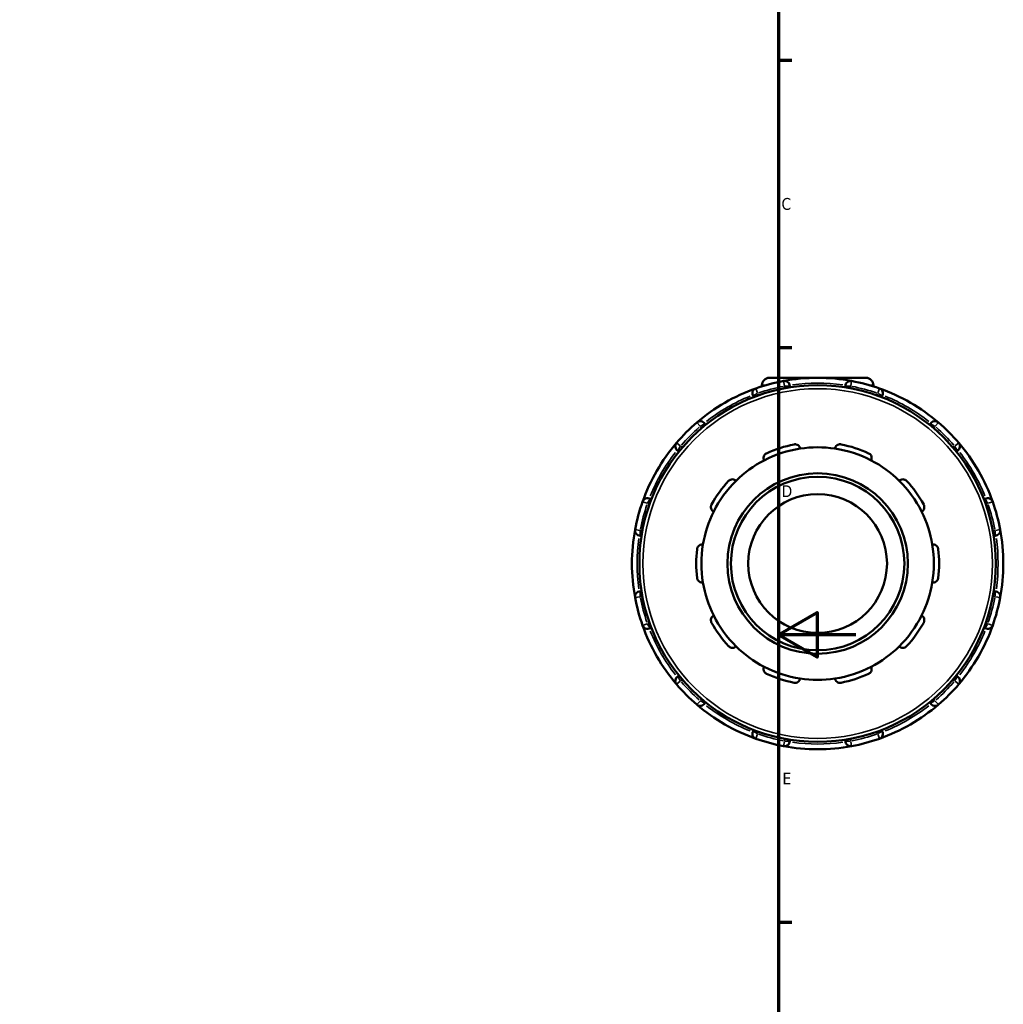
# Model space of a CAD drawing. Header units: millimetres. Extents: x -123 to 901, y -388 to 792.
# Tile 8 of 9: x 625 to 879, y 202 to 456. Entities that reach past the tile are written whole.
import ezdxf

# ---------------------------------------------------------------- set-up
doc = ezdxf.new("R2010")
doc.units = ezdxf.units.MM
for name, color, linetype, lineweight in [('Border (ANSI)', 7, 'Continuous', 70), ('Visible (ANSI)', 7, 'Continuous', 50), ('Visible Narrow (ANSI)', 7, 'Continuous', 35)]:
    doc.layers.add(name, color=color, linetype=linetype, lineweight=lineweight)
doc.styles.add('Note Text (ANSI)', font='tahoma.ttf')

# ---------------------------------------------------------------- blocks, each defined once
blk = doc.blocks.new('Borders Default Border')
at = {"layer": 'Border (ANSI)'}
for p, q in [((821, 445.5), (824.45, 445.5)), ((821, 371.25), (824.45, 371.25)), ((821, 222.75), (824.45, 222.75))]:
    blk.add_line(p, q, dxfattribs=at)
at = {"layer": 'Border (ANSI)', "flags": 128}
for points in [[(20, 20), (20, 574), (821, 574), (821, 20), (20, 20)], [(841, 297), (821, 297), (831, 302.77), (831, 291.23), (821, 297)]]:
    blk.add_lwpolyline(points, dxfattribs=at)
at = {"layer": 'Border (ANSI)', "char_height": 3.05, "attachment_point": 7, "style": 'Note Text (ANSI)'}
for s, insert in [('C', (821.8, 406.8)), ('D', (821.81, 332.6)), ('E', (822.05, 258.35))]:
    blk.add_mtext(s, dxfattribs=dict(at, insert=insert))

msp = doc.modelspace()

# ---------------------------------------------------------------- linework, layer by layer
at = {"layer": 'Visible (ANSI)'}
for p, q in [((816.748, 361.507), (816.748, 361.216)), ((818.668, 363.427), (843.628, 363.427)), ((845.548, 361.507), (845.548, 361.216)), ((823.948, 360.941), (823.948, 361.293)), ((838.348, 361.293), (838.348, 360.941)), ((814.451, 358.748), (814.626, 358.444)), ((847.669, 358.444), (847.845, 358.748)), ((802.155, 351.244), (801.98, 351.548)), ((860.316, 351.548), (860.14, 351.244)), ((795.027, 344.595), (795.332, 344.42)), ((866.964, 344.42), (867.268, 344.595)), ((788.132, 331.949), (787.827, 332.125)), ((874.468, 332.125), (874.164, 331.949)), ((785.282, 322.627), (785.634, 322.627)), ((876.662, 322.627), (877.013, 322.627)), ((785.634, 308.227), (785.282, 308.227)), ((877.013, 308.227), (876.662, 308.227)), ((787.827, 298.73), (788.132, 298.906)), ((874.164, 298.906), (874.468, 298.73)), ((795.332, 286.435), (795.027, 286.259)), ((867.268, 286.259), (866.964, 286.435)), ((801.98, 279.307), (802.155, 279.611)), ((860.14, 279.611), (860.316, 279.307)), ((814.626, 272.411), (814.451, 272.107)), ((847.845, 272.107), (847.669, 272.411)), ((823.948, 269.562), (823.948, 269.913)), ((838.348, 269.913), (838.348, 269.562))]:
    msp.add_line(p, q, dxfattribs=at)
for radius in [46.08, 23.319, 22.422, 17.938]:
    msp.add_circle((831.148, 315.427), radius, dxfattribs=at)
for centre, radius, start, end in [((831.148, 315.427), 48, 100.55398, 109.44602), ((818.668, 361.507), 1.92, 90, 180), ((831.148, 315.427), 48, 79.44602, 100.55398), ((822.602, 361.293), 1.345, 0, 100.55398), ((839.693, 361.293), 1.345, 79.44602, 180), ((831.148, 315.427), 48, 70.55398, 79.44602), ((843.628, 361.507), 1.92, 0, 90), ((831.148, 315.427), 48, 109.44602, 130.55398), ((815.616, 359.421), 1.345, 109.44602, 210), ((831.148, 315.427), 48, 49.44602, 70.55398), ((846.68, 359.421), 1.345, 330, 70.55398), ((831.148, 315.427), 48, 130.55398, 139.44602), ((800.815, 350.875), 1.345, 30, 130.55398), ((861.481, 350.875), 1.345, 49.44602, 150), ((831.148, 315.427), 48, 40.55398, 49.44602), ((831.148, 315.427), 48, 139.44602, 160.55398), ((795.7, 345.761), 1.345, 139.44602, 240), ((831.148, 315.427), 31.391, 101.14938, 114.85062), ((831.148, 315.427), 31.391, 65.14938, 78.85062), ((866.596, 345.761), 1.345, 300, 40.55398), ((831.148, 315.427), 48, 19.44602, 40.55398), ((831.148, 315.427), 30.046, 98.58368, 117.41632), ((831.148, 315.427), 30.046, 81.41632, 98.58368), ((831.148, 315.427), 30.046, 62.58368, 81.41632), ((831.148, 315.427), 30.046, 117.41632, 134.58368), ((831.148, 315.427), 30.046, 45.41632, 62.58368), ((831.148, 315.427), 31.392, 137.14938, 150.85062), ((831.148, 315.427), 30.046, 134.58368, 153.41632), ((831.148, 315.427), 30.046, 26.58368, 45.41632), ((831.148, 315.427), 31.391, 29.14938, 42.85062), ((831.148, 315.427), 48, 160.55398, 169.44602), ((787.155, 330.96), 1.345, 60, 160.55398), ((875.141, 330.96), 1.345, 19.44602, 120), ((831.148, 315.427), 48, 10.55398, 19.44602), ((831.148, 315.427), 30.046, 153.41632, 170.58368), ((831.148, 315.427), 30.046, 9.41632, 26.58368), ((831.148, 315.427), 48, 169.44602, 190.55398), ((785.282, 323.973), 1.345, 169.44602, 270), ((877.013, 323.973), 1.345, 270, 10.55398), ((831.148, 315.427), 48, 349.44602, 10.55398), ((831.148, 315.427), 31.392, 173.14938, 186.85062), ((831.148, 315.427), 30.046, 170.58368, 189.41632), ((831.148, 315.427), 30.046, 350.58368, 9.41632), ((831.148, 315.427), 31.392, 353.14938, 6.85062), ((831.148, 315.427), 30.046, 189.41632, 206.58368), ((831.148, 315.427), 30.046, 333.41632, 350.58368), ((785.282, 306.882), 1.345, 90, 190.55398), ((877.013, 306.882), 1.345, 349.44602, 90), ((831.148, 315.427), 48, 190.55398, 199.44602), ((831.148, 315.427), 48, 340.55398, 349.44602), ((831.148, 315.427), 30.046, 206.58368, 225.41632), ((831.148, 315.427), 30.046, 314.58368, 333.41632), ((831.148, 315.427), 48, 199.44602, 220.55398), ((787.155, 299.895), 1.345, 199.44602, 300), ((831.148, 315.427), 31.391, 209.14938, 222.85062), ((831.148, 315.427), 31.391, 317.14938, 330.85062), ((831.148, 315.427), 48, 319.44602, 340.55398), ((875.141, 299.895), 1.345, 240, 340.55398), ((831.148, 315.427), 30.046, 225.41632, 242.58368), ((831.148, 315.427), 30.046, 297.41632, 314.58368), ((831.148, 315.427), 30.046, 242.58368, 261.41632), ((831.148, 315.427), 30.046, 278.58368, 297.41632), ((795.7, 285.094), 1.345, 120, 220.55398), ((831.148, 315.427), 31.391, 245.14938, 258.85062), ((831.148, 315.427), 30.046, 261.41632, 278.58368), ((831.148, 315.427), 31.391, 281.14938, 294.85062), ((866.596, 285.094), 1.345, 319.44602, 60), ((831.148, 315.427), 48, 220.55398, 229.44602), ((831.148, 315.427), 48, 310.55398, 319.44602), ((800.815, 279.979), 1.345, 229.44602, 330), ((831.148, 315.427), 48, 229.44602, 250.55398), ((831.148, 315.427), 48, 289.44602, 310.55398), ((861.481, 279.979), 1.345, 210, 310.55398), ((815.616, 271.434), 1.345, 150, 250.55398), ((831.148, 315.427), 48, 250.55398, 259.44602), ((831.148, 315.427), 48, 280.55398, 289.44602), ((846.68, 271.434), 1.345, 289.44602, 30), ((822.602, 269.562), 1.345, 259.44602, 0), ((831.148, 315.427), 48, 259.44602, 280.55398), ((839.693, 269.562), 1.345, 180, 280.55398)]:
    msp.add_arc(centre, radius, start, end, dxfattribs=at)
for points, knots in [([(825.078, 346.226), (825.171, 346.245), (825.268, 346.253), (825.458, 346.25), (825.553, 346.238), (825.822, 346.175), (825.984, 346.097), (826.268, 345.897), (826.398, 345.755), (826.58, 345.45), (826.637, 345.29), (826.663, 345.137)], [0.25368566, 0.25368566, 0.25368566, 0.25368566, 0.28229614, 0.28229614, 0.31090662, 0.31090662, 0.36812759, 0.36812759, 0.43774945, 0.43774945, 0.5031309, 0.5031309, 0.5031309, 0.5031309]), ([(835.632, 345.137), (835.659, 345.29), (835.715, 345.45), (835.898, 345.755), (836.028, 345.897), (836.311, 346.097), (836.473, 346.175), (836.743, 346.238), (836.837, 346.25), (837.028, 346.253), (837.124, 346.245), (837.218, 346.226)], [0.48373595, 0.48373595, 0.48373595, 0.48373595, 0.5491174, 0.5491174, 0.61873927, 0.61873927, 0.67596023, 0.67596023, 0.70457072, 0.70457072, 0.7331812, 0.7331812, 0.7331812, 0.7331812]), ([(817.313, 342.099), (817.244, 342.239), (817.196, 342.401), (817.165, 342.755), (817.186, 342.947), (817.298, 343.274), (817.383, 343.433), (817.565, 343.642), (817.634, 343.707), (817.786, 343.822), (817.869, 343.872), (817.955, 343.912)], [0.48373595, 0.48373595, 0.48373595, 0.48373595, 0.5491174, 0.5491174, 0.61873927, 0.61873927, 0.67596023, 0.67596023, 0.70457072, 0.70457072, 0.7331812, 0.7331812, 0.7331812, 0.7331812]), ([(844.34, 343.912), (844.427, 343.872), (844.51, 343.822), (844.662, 343.707), (844.731, 343.642), (844.912, 343.433), (844.997, 343.274), (845.109, 342.947), (845.131, 342.755), (845.1, 342.401), (845.051, 342.239), (844.983, 342.099)], [0.25368566, 0.25368566, 0.25368566, 0.25368566, 0.28229614, 0.28229614, 0.31090662, 0.31090662, 0.36812759, 0.36812759, 0.43774945, 0.43774945, 0.5031309, 0.5031309, 0.5031309, 0.5031309]), ([(808.134, 336.776), (808.199, 336.846), (808.272, 336.91), (808.428, 337.019), (808.511, 337.065), (808.766, 337.172), (808.944, 337.204), (809.29, 337.21), (809.479, 337.171), (809.805, 337.032), (809.945, 336.935), (810.057, 336.827)], [0.25368566, 0.25368566, 0.25368566, 0.25368566, 0.28229614, 0.28229614, 0.31090662, 0.31090662, 0.36812759, 0.36812759, 0.43774945, 0.43774945, 0.5031309, 0.5031309, 0.5031309, 0.5031309]), ([(852.239, 336.827), (852.35, 336.935), (852.49, 337.032), (852.817, 337.171), (853.006, 337.21), (853.352, 337.204), (853.529, 337.172), (853.784, 337.065), (853.868, 337.019), (854.024, 336.91), (854.097, 336.846), (854.162, 336.776)], [0.48373595, 0.48373595, 0.48373595, 0.48373595, 0.5491174, 0.5491174, 0.61873927, 0.61873927, 0.67596023, 0.67596023, 0.70457072, 0.70457072, 0.7331812, 0.7331812, 0.7331812, 0.7331812]), ([(804.278, 328.873), (804.141, 328.946), (804.006, 329.049), (803.773, 329.317), (803.677, 329.485), (803.575, 329.815), (803.551, 329.994), (803.574, 330.27), (803.592, 330.363), (803.648, 330.546), (803.686, 330.635), (803.732, 330.718)], [0.48373595, 0.48373595, 0.48373595, 0.48373595, 0.5491174, 0.5491174, 0.61873927, 0.61873927, 0.67596023, 0.67596023, 0.70457072, 0.70457072, 0.7331812, 0.7331812, 0.7331812, 0.7331812]), ([(858.564, 330.718), (858.61, 330.635), (858.648, 330.546), (858.704, 330.363), (858.721, 330.27), (858.745, 329.994), (858.72, 329.815), (858.618, 329.485), (858.523, 329.317), (858.29, 329.049), (858.155, 328.946), (858.018, 328.873)], [0.25368566, 0.25368566, 0.25368566, 0.25368566, 0.28229614, 0.28229614, 0.31090662, 0.31090662, 0.36812759, 0.36812759, 0.43774945, 0.43774945, 0.5031309, 0.5031309, 0.5031309, 0.5031309]), ([(799.98, 319.172), (799.992, 319.266), (800.014, 319.361), (800.076, 319.541), (800.116, 319.627), (800.259, 319.864), (800.384, 319.994), (800.661, 320.202), (800.837, 320.282), (801.183, 320.361), (801.352, 320.365), (801.507, 320.343)], [0.25368566, 0.25368566, 0.25368566, 0.25368566, 0.28229614, 0.28229614, 0.31090662, 0.31090662, 0.36812759, 0.36812759, 0.43774945, 0.43774945, 0.5031309, 0.5031309, 0.5031309, 0.5031309]), ([(860.789, 320.343), (860.943, 320.365), (861.113, 320.361), (861.459, 320.282), (861.635, 320.202), (861.912, 319.994), (862.036, 319.864), (862.179, 319.627), (862.22, 319.541), (862.282, 319.361), (862.304, 319.266), (862.315, 319.172)], [0.48373595, 0.48373595, 0.48373595, 0.48373595, 0.5491174, 0.5491174, 0.61873927, 0.61873927, 0.67596023, 0.67596023, 0.70457072, 0.70457072, 0.7331812, 0.7331812, 0.7331812, 0.7331812]), ([(801.507, 310.512), (801.352, 310.49), (801.183, 310.494), (800.837, 310.573), (800.661, 310.653), (800.384, 310.861), (800.259, 310.991), (800.116, 311.228), (800.076, 311.314), (800.014, 311.494), (799.992, 311.588), (799.98, 311.683)], [0.48373595, 0.48373595, 0.48373595, 0.48373595, 0.5491174, 0.5491174, 0.61873927, 0.61873927, 0.67596023, 0.67596023, 0.70457072, 0.70457072, 0.7331812, 0.7331812, 0.7331812, 0.7331812]), ([(862.315, 311.683), (862.304, 311.588), (862.282, 311.494), (862.22, 311.314), (862.179, 311.228), (862.036, 310.991), (861.912, 310.861), (861.635, 310.653), (861.459, 310.573), (861.113, 310.494), (860.943, 310.49), (860.789, 310.512)], [0.25368566, 0.25368566, 0.25368566, 0.25368566, 0.28229614, 0.28229614, 0.31090662, 0.31090662, 0.36812759, 0.36812759, 0.43774945, 0.43774945, 0.5031309, 0.5031309, 0.5031309, 0.5031309]), ([(803.732, 300.137), (803.686, 300.22), (803.648, 300.309), (803.592, 300.492), (803.574, 300.585), (803.551, 300.861), (803.575, 301.039), (803.677, 301.37), (803.773, 301.538), (804.006, 301.806), (804.141, 301.909), (804.278, 301.982)], [0.25368566, 0.25368566, 0.25368566, 0.25368566, 0.28229614, 0.28229614, 0.31090662, 0.31090662, 0.36812759, 0.36812759, 0.43774945, 0.43774945, 0.5031309, 0.5031309, 0.5031309, 0.5031309]), ([(858.018, 301.982), (858.155, 301.909), (858.29, 301.806), (858.523, 301.538), (858.618, 301.37), (858.72, 301.039), (858.745, 300.861), (858.721, 300.585), (858.704, 300.492), (858.648, 300.309), (858.61, 300.22), (858.564, 300.137)], [0.48373595, 0.48373595, 0.48373595, 0.48373595, 0.5491174, 0.5491174, 0.61873927, 0.61873927, 0.67596023, 0.67596023, 0.70457072, 0.70457072, 0.7331812, 0.7331812, 0.7331812, 0.7331812]), ([(810.057, 294.028), (809.945, 293.919), (809.805, 293.823), (809.479, 293.684), (809.29, 293.645), (808.944, 293.65), (808.766, 293.682), (808.511, 293.79), (808.428, 293.836), (808.272, 293.945), (808.199, 294.008), (808.134, 294.078)], [0.48373595, 0.48373595, 0.48373595, 0.48373595, 0.5491174, 0.5491174, 0.61873927, 0.61873927, 0.67596023, 0.67596023, 0.70457072, 0.70457072, 0.7331812, 0.7331812, 0.7331812, 0.7331812]), ([(854.162, 294.078), (854.097, 294.008), (854.024, 293.945), (853.868, 293.836), (853.784, 293.79), (853.529, 293.682), (853.352, 293.65), (853.006, 293.645), (852.817, 293.684), (852.49, 293.823), (852.35, 293.919), (852.239, 294.028)], [0.25368566, 0.25368566, 0.25368566, 0.25368566, 0.28229614, 0.28229614, 0.31090662, 0.31090662, 0.36812759, 0.36812759, 0.43774945, 0.43774945, 0.5031309, 0.5031309, 0.5031309, 0.5031309]), ([(817.955, 286.943), (817.869, 286.983), (817.786, 287.032), (817.634, 287.147), (817.565, 287.212), (817.383, 287.422), (817.298, 287.58), (817.186, 287.908), (817.165, 288.1), (817.196, 288.453), (817.244, 288.616), (817.313, 288.756)], [0.25368566, 0.25368566, 0.25368566, 0.25368566, 0.28229614, 0.28229614, 0.31090662, 0.31090662, 0.36812759, 0.36812759, 0.43774945, 0.43774945, 0.5031309, 0.5031309, 0.5031309, 0.5031309]), ([(844.983, 288.756), (845.051, 288.616), (845.1, 288.453), (845.131, 288.1), (845.109, 287.908), (844.997, 287.58), (844.912, 287.422), (844.731, 287.212), (844.662, 287.147), (844.51, 287.032), (844.427, 286.983), (844.34, 286.943)], [0.48373595, 0.48373595, 0.48373595, 0.48373595, 0.5491174, 0.5491174, 0.61873927, 0.61873927, 0.67596023, 0.67596023, 0.70457072, 0.70457072, 0.7331812, 0.7331812, 0.7331812, 0.7331812]), ([(826.663, 285.718), (826.637, 285.564), (826.58, 285.404), (826.398, 285.1), (826.268, 284.957), (825.984, 284.758), (825.822, 284.68), (825.553, 284.617), (825.458, 284.605), (825.268, 284.601), (825.171, 284.61), (825.078, 284.628)], [0.48373595, 0.48373595, 0.48373595, 0.48373595, 0.5491174, 0.5491174, 0.61873927, 0.61873927, 0.67596023, 0.67596023, 0.70457072, 0.70457072, 0.7331812, 0.7331812, 0.7331812, 0.7331812]), ([(837.218, 284.628), (837.124, 284.61), (837.028, 284.601), (836.837, 284.605), (836.743, 284.617), (836.473, 284.68), (836.311, 284.758), (836.028, 284.957), (835.898, 285.1), (835.715, 285.404), (835.659, 285.564), (835.632, 285.718)], [0.25368566, 0.25368566, 0.25368566, 0.25368566, 0.28229614, 0.28229614, 0.31090662, 0.31090662, 0.36812759, 0.36812759, 0.43774945, 0.43774945, 0.5031309, 0.5031309, 0.5031309, 0.5031309])]:
    msp.add_open_spline(points, degree=3, knots=knots, dxfattribs=at)
at = {"layer": 'Visible Narrow (ANSI)'}
for p, q in [((817.615, 361.507), (816.75, 361.507)), ((822.583, 361.397), (822.357, 362.611)), ((839.939, 362.611), (839.713, 361.397)), ((845.545, 361.507), (844.68, 361.507)), ((814.454, 358.75), (815.524, 359.368)), ((815.169, 360.685), (815.58, 359.52)), ((815.893, 358.94), (815.63, 359.395)), ((822.602, 361.264), (822.602, 360.737)), ((822.708, 361.293), (823.944, 361.293)), ((838.352, 361.293), (839.588, 361.293)), ((839.693, 360.737), (839.693, 361.264)), ((846.665, 359.395), (846.402, 358.94)), ((846.715, 359.52), (847.127, 360.685)), ((846.771, 359.368), (847.842, 358.75)), ((800.746, 350.955), (799.943, 351.894)), ((800.906, 350.928), (801.976, 351.546)), ((860.32, 351.546), (861.39, 350.928)), ((862.353, 351.894), (861.55, 350.955)), ((800.829, 350.85), (801.092, 350.394)), ((861.203, 350.394), (861.466, 350.85)), ((794.681, 346.633), (795.62, 345.829)), ((866.676, 345.829), (867.615, 346.633)), ((795.029, 344.599), (795.647, 345.669)), ((796.181, 345.483), (795.725, 345.746)), ((866.57, 345.746), (866.115, 345.483)), ((866.649, 345.669), (867.266, 344.599)), ((787.055, 330.995), (785.89, 331.406)), ((787.18, 330.945), (787.636, 330.682)), ((787.207, 331.051), (787.825, 332.121)), ((874.47, 332.121), (875.088, 331.051)), ((874.66, 330.682), (875.116, 330.945)), ((876.406, 331.406), (875.241, 330.995)), ((783.964, 324.218), (785.179, 323.992)), ((785.282, 322.632), (785.282, 323.867)), ((785.838, 323.973), (785.312, 323.973)), ((876.984, 323.973), (876.458, 323.973)), ((877.013, 323.867), (877.013, 322.632)), ((877.117, 323.992), (878.332, 324.218)), ((785.282, 306.988), (785.282, 308.223)), ((877.013, 308.223), (877.013, 306.988)), ((785.179, 306.863), (783.964, 306.636)), ((785.312, 306.882), (785.838, 306.882)), ((876.458, 306.882), (876.984, 306.882)), ((878.332, 306.636), (877.117, 306.863)), ((785.89, 299.449), (787.055, 299.86)), ((787.636, 300.173), (787.18, 299.91)), ((787.825, 298.734), (787.207, 299.804)), ((875.088, 299.804), (874.47, 298.734)), ((875.116, 299.91), (874.66, 300.173)), ((875.241, 299.86), (876.406, 299.449)), ((795.62, 285.026), (794.681, 284.222)), ((795.647, 285.186), (795.029, 286.256)), ((795.725, 285.109), (796.181, 285.372)), ((866.115, 285.372), (866.57, 285.109)), ((867.266, 286.256), (866.649, 285.186)), ((867.615, 284.222), (866.676, 285.026)), ((801.092, 280.46), (800.829, 280.005)), ((861.466, 280.005), (861.203, 280.46)), ((799.943, 278.96), (800.746, 279.899)), ((801.976, 279.309), (800.906, 279.927)), ((861.39, 279.927), (860.32, 279.309)), ((861.55, 279.899), (862.353, 278.96)), ((815.524, 271.487), (814.454, 272.105)), ((815.58, 271.335), (815.169, 270.169)), ((815.63, 271.459), (815.893, 271.915)), ((822.602, 270.117), (822.602, 269.591)), ((839.693, 269.591), (839.693, 270.117)), ((846.402, 271.915), (846.665, 271.459)), ((847.127, 270.169), (846.715, 271.335)), ((847.842, 272.105), (846.771, 271.487)), ((822.357, 268.243), (822.583, 269.458)), ((823.944, 269.562), (822.708, 269.562)), ((839.588, 269.562), (838.352, 269.562)), ((839.713, 269.458), (839.939, 268.243))]:
    msp.add_line(p, q, dxfattribs=at)
msp.add_circle((831.148, 315.427), 45.183, dxfattribs=at)
for start, end in [(81.98845, 98.01155), (100.99858, 109.00142), (70.99858, 79.00142), (111.98845, 128.01155), (51.98845, 68.01155), (130.99858, 139.00142), (40.99858, 49.00142), (141.98845, 158.01155), (21.98845, 38.01155), (160.99858, 169.00142), (10.99858, 19.00142), (171.98845, 188.01155), (351.98845, 8.01155), (190.99858, 199.00142), (340.99858, 349.00142), (201.98845, 218.01155), (321.98845, 338.01155), (220.99858, 229.00142), (310.99858, 319.00142), (231.98845, 248.01155), (291.98845, 308.01155), (250.99858, 259.00142), (280.99858, 289.00142), (261.98845, 278.01155)]:
    msp.add_arc((831.148, 315.427), 46.655, start, end, dxfattribs=at)

# ---------------------------------------------------------------- block references
msp.add_blockref('Borders Default Border', (0, 0))

doc.saveas('drawing.dxf')
